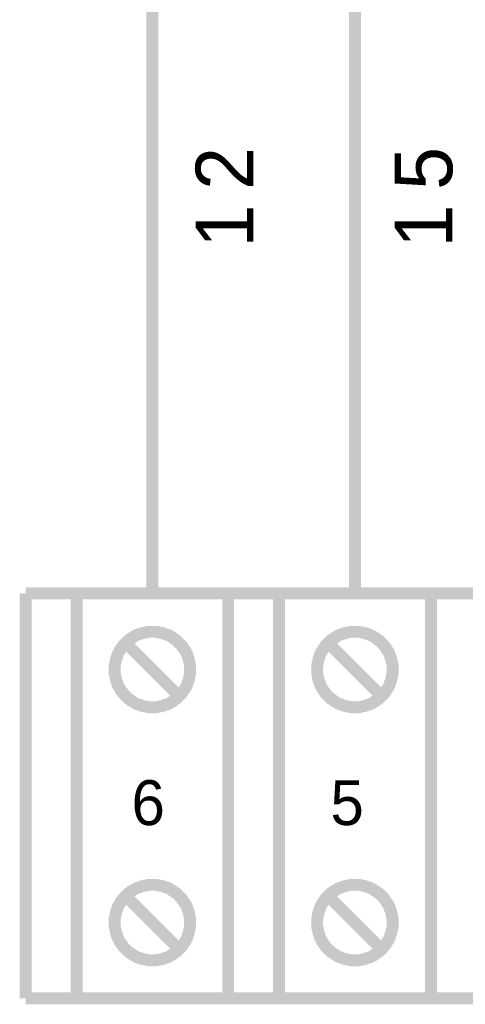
# Model space of a CAD drawing. Extents: x 0 to 17, y 0 to 11.
# Tile 3 of 29: x 4.369 to 4.809, y 5.494 to 6.467. Entities that reach past the tile are written whole.
import ezdxf

# ---------------------------------------------------------------- set-up
doc = ezdxf.new("R2010")
doc.units = 0
doc.layers.add('SHEET', color=255, linetype='CONTINUOUS')

msp = doc.modelspace()

# ---------------------------------------------------------------- linework, layer by layer
at = {"layer": 'SHEET', "const_width": 0.0118}
for points in [[(4.87015, 9.39966), (4.50028, 9.39966), (4.50028, 5.89999)], [(4.87015, 8.1997), (4.70027, 8.1997), (4.70027, 5.89999)], [(4.37514, 5.89999), (4.37514, 5.5)], [(5.62535, 5.89999), (4.37514, 5.89999)], [(4.46305, 5.82474), (4.46305, 5.82672), (4.46305, 5.8287), (4.46345, 5.83029), (4.46385, 5.83227), (4.46424, 5.83425), (4.46464, 5.83583), (4.46543, 5.83741), (4.46583, 5.83939), (4.46662, 5.84098), (4.46741, 5.84256), (4.4686, 5.84415), (4.46939, 5.84573), (4.47058, 5.84692), (4.47137, 5.8485), (4.47256, 5.84969), (4.47414, 5.85088), (4.47533, 5.85246), (4.47652, 5.85365), (4.4781, 5.85444), (4.47929, 5.85563), (4.48087, 5.85642), (4.48246, 5.85761), (4.48404, 5.8584), (4.48563, 5.85919), (4.48761, 5.85959), (4.48919, 5.86038), (4.49078, 5.86078), (4.49276, 5.86118), (4.49474, 5.86157), (4.49632, 5.86197), (4.4983, 5.86197), (4.50028, 5.86197)], [(4.50028, 5.86197), (4.4983, 5.86197), (4.49632, 5.86197), (4.49474, 5.86157), (4.49276, 5.86118), (4.49078, 5.86078), (4.48919, 5.86038), (4.48761, 5.85959), (4.48563, 5.85919), (4.48404, 5.8584), (4.48246, 5.85761), (4.48087, 5.85642), (4.47929, 5.85563), (4.4781, 5.85444), (4.47652, 5.85365), (4.47533, 5.85246), (4.47414, 5.85088), (4.47256, 5.84969), (4.47137, 5.8485), (4.47058, 5.84692), (4.46939, 5.84573), (4.4686, 5.84415), (4.46741, 5.84256), (4.46662, 5.84098), (4.46583, 5.83939), (4.46543, 5.83741), (4.46464, 5.83583), (4.46424, 5.83425), (4.46385, 5.83227), (4.46345, 5.83029), (4.46305, 5.8287), (4.46305, 5.82672), (4.46305, 5.82474)], [(4.50028, 5.86197), (4.50028, 5.86197)], [(4.50028, 5.86197), (4.50226, 5.86197), (4.50424, 5.86197), (4.50582, 5.86157), (4.5078, 5.86118), (4.50978, 5.86078), (4.51137, 5.86038), (4.51295, 5.85959), (4.51493, 5.85919), (4.51652, 5.8584), (4.5181, 5.85761), (4.51968, 5.85642), (4.52127, 5.85563), (4.52246, 5.85444), (4.52404, 5.85365), (4.52523, 5.85246), (4.52642, 5.85088), (4.528, 5.84969), (4.52919, 5.8485), (4.52998, 5.84692), (4.53117, 5.84573), (4.53196, 5.84415), (4.53315, 5.84256), (4.53394, 5.84098), (4.53473, 5.83939), (4.53513, 5.83741), (4.53592, 5.83583), (4.53632, 5.83425), (4.53671, 5.83227), (4.53711, 5.83029), (4.5375, 5.8287), (4.5375, 5.82672), (4.5375, 5.82474)], [(4.5375, 5.82474), (4.5375, 5.82672), (4.5375, 5.8287), (4.53711, 5.83029), (4.53671, 5.83227), (4.53632, 5.83425), (4.53592, 5.83583), (4.53513, 5.83741), (4.53473, 5.83939), (4.53394, 5.84098), (4.53315, 5.84256), (4.53196, 5.84415), (4.53117, 5.84573), (4.52998, 5.84692), (4.52919, 5.8485), (4.528, 5.84969), (4.52642, 5.85088), (4.52523, 5.85246), (4.52404, 5.85365), (4.52246, 5.85444), (4.52127, 5.85563), (4.51968, 5.85642), (4.5181, 5.85761), (4.51652, 5.8584), (4.51493, 5.85919), (4.51295, 5.85959), (4.51137, 5.86038), (4.50978, 5.86078), (4.5078, 5.86118), (4.50582, 5.86157), (4.50424, 5.86197), (4.50226, 5.86197), (4.50028, 5.86197)], [(4.66304, 5.82474), (4.66304, 5.82672), (4.66304, 5.8287), (4.66344, 5.83029), (4.66383, 5.83227), (4.66423, 5.83425), (4.66462, 5.83583), (4.66542, 5.83741), (4.66581, 5.83939), (4.6666, 5.84098), (4.6674, 5.84256), (4.66858, 5.84415), (4.66938, 5.84573), (4.67056, 5.84692), (4.67136, 5.8485), (4.67254, 5.84969), (4.67373, 5.85088), (4.67532, 5.85246), (4.6765, 5.85365), (4.67809, 5.85444), (4.67928, 5.85563), (4.68086, 5.85642), (4.68245, 5.85761), (4.68403, 5.8584), (4.68561, 5.85919), (4.68759, 5.85959), (4.68918, 5.86038), (4.69076, 5.86078), (4.69274, 5.86118), (4.69472, 5.86157), (4.69631, 5.86197), (4.69829, 5.86197), (4.70027, 5.86197)], [(4.70027, 5.86197), (4.69829, 5.86197), (4.69631, 5.86197), (4.69472, 5.86157), (4.69274, 5.86118), (4.69076, 5.86078), (4.68918, 5.86038), (4.68759, 5.85959), (4.68561, 5.85919), (4.68403, 5.8584), (4.68245, 5.85761), (4.68086, 5.85642), (4.67928, 5.85563), (4.67809, 5.85444), (4.6765, 5.85365), (4.67532, 5.85246), (4.67373, 5.85088), (4.67254, 5.84969), (4.67136, 5.8485), (4.67056, 5.84692), (4.66938, 5.84573), (4.66858, 5.84415), (4.6674, 5.84256), (4.6666, 5.84098), (4.66581, 5.83939), (4.66542, 5.83741), (4.66462, 5.83583), (4.66423, 5.83425), (4.66383, 5.83227), (4.66344, 5.83029), (4.66304, 5.8287), (4.66304, 5.82672), (4.66304, 5.82474)], [(4.70027, 5.86197), (4.70027, 5.86197)], [(4.70027, 5.86197), (4.70225, 5.86197), (4.70423, 5.86197), (4.70581, 5.86157), (4.70779, 5.86118), (4.70977, 5.86078), (4.71135, 5.86038), (4.71294, 5.85959), (4.71492, 5.85919), (4.7165, 5.8584), (4.71809, 5.85761), (4.71967, 5.85642), (4.72125, 5.85563), (4.72244, 5.85444), (4.72403, 5.85365), (4.72521, 5.85246), (4.7268, 5.85088), (4.72799, 5.84969), (4.72917, 5.8485), (4.72997, 5.84692), (4.73115, 5.84573), (4.73195, 5.84415), (4.73313, 5.84256), (4.73393, 5.84098), (4.73472, 5.83939), (4.73511, 5.83741), (4.73591, 5.83583), (4.7363, 5.83425), (4.7367, 5.83227), (4.73709, 5.83029), (4.73749, 5.8287), (4.73749, 5.82672), (4.73749, 5.82474)], [(4.73749, 5.82474), (4.73749, 5.82672), (4.73749, 5.8287), (4.73709, 5.83029), (4.7367, 5.83227), (4.7363, 5.83425), (4.73591, 5.83583), (4.73511, 5.83741), (4.73472, 5.83939), (4.73393, 5.84098), (4.73313, 5.84256), (4.73195, 5.84415), (4.73115, 5.84573), (4.72997, 5.84692), (4.72917, 5.8485), (4.72799, 5.84969), (4.7268, 5.85088), (4.72521, 5.85246), (4.72403, 5.85365), (4.72244, 5.85444), (4.72125, 5.85563), (4.71967, 5.85642), (4.71809, 5.85761), (4.7165, 5.8584), (4.71492, 5.85919), (4.71294, 5.85959), (4.71135, 5.86038), (4.70977, 5.86078), (4.70779, 5.86118), (4.70581, 5.86157), (4.70423, 5.86197), (4.70225, 5.86197), (4.70027, 5.86197)], [(4.52523, 5.79979), (4.47533, 5.84969)], [(4.72521, 5.79979), (4.67532, 5.84969)], [(4.50028, 5.78751), (4.4983, 5.78751), (4.49632, 5.78751), (4.49474, 5.78791), (4.49276, 5.78831), (4.49078, 5.7887), (4.48919, 5.7891), (4.48761, 5.78989), (4.48563, 5.79029), (4.48404, 5.79108), (4.48246, 5.79187), (4.48087, 5.79306), (4.47929, 5.79385), (4.4781, 5.79504), (4.47652, 5.79583), (4.47533, 5.79702), (4.47414, 5.7986), (4.47256, 5.79979), (4.47137, 5.80098), (4.47058, 5.80256), (4.46939, 5.80375), (4.4686, 5.80534), (4.46741, 5.80692), (4.46662, 5.8085), (4.46583, 5.81009), (4.46543, 5.81207), (4.46464, 5.81365), (4.46424, 5.81524), (4.46385, 5.81722), (4.46345, 5.8192), (4.46305, 5.82078), (4.46305, 5.82276), (4.46305, 5.82474)], [(4.46305, 5.82474), (4.46305, 5.82474)], [(4.46305, 5.82474), (4.46305, 5.82276), (4.46305, 5.82078), (4.46345, 5.8192), (4.46385, 5.81722), (4.46424, 5.81524), (4.46464, 5.81365), (4.46543, 5.81207), (4.46583, 5.81009), (4.46662, 5.8085), (4.46741, 5.80692), (4.4686, 5.80534), (4.46939, 5.80375), (4.47058, 5.80256), (4.47137, 5.80098), (4.47256, 5.79979), (4.47414, 5.7986), (4.47533, 5.79702), (4.47652, 5.79583), (4.4781, 5.79504), (4.47929, 5.79385), (4.48087, 5.79306), (4.48246, 5.79187), (4.48404, 5.79108), (4.48563, 5.79029), (4.48761, 5.78989), (4.48919, 5.7891), (4.49078, 5.7887), (4.49276, 5.78831), (4.49474, 5.78791), (4.49632, 5.78751), (4.4983, 5.78751), (4.50028, 5.78751)], [(4.5375, 5.82474), (4.5375, 5.82276), (4.5375, 5.82078), (4.53711, 5.8192), (4.53671, 5.81722), (4.53632, 5.81524), (4.53592, 5.81365), (4.53513, 5.81207), (4.53473, 5.81009), (4.53394, 5.8085), (4.53315, 5.80692), (4.53196, 5.80534), (4.53117, 5.80375), (4.52998, 5.80256), (4.52919, 5.80098), (4.528, 5.79979), (4.52642, 5.7986), (4.52523, 5.79702), (4.52404, 5.79583), (4.52246, 5.79504), (4.52127, 5.79385), (4.51968, 5.79306), (4.5181, 5.79187), (4.51652, 5.79108), (4.51493, 5.79029), (4.51295, 5.78989), (4.51137, 5.7891), (4.50978, 5.7887), (4.5078, 5.78831), (4.50582, 5.78791), (4.50424, 5.78751), (4.50226, 5.78751), (4.50028, 5.78751)], [(4.50028, 5.78751), (4.50226, 5.78751), (4.50424, 5.78751), (4.50582, 5.78791), (4.5078, 5.78831), (4.50978, 5.7887), (4.51137, 5.7891), (4.51295, 5.78989), (4.51493, 5.79029), (4.51652, 5.79108), (4.5181, 5.79187), (4.51968, 5.79306), (4.52127, 5.79385), (4.52246, 5.79504), (4.52404, 5.79583), (4.52523, 5.79702), (4.52642, 5.7986), (4.528, 5.79979), (4.52919, 5.80098), (4.52998, 5.80256), (4.53117, 5.80375), (4.53196, 5.80534), (4.53315, 5.80692), (4.53394, 5.8085), (4.53473, 5.81009), (4.53513, 5.81207), (4.53592, 5.81365), (4.53632, 5.81524), (4.53671, 5.81722), (4.53711, 5.8192), (4.5375, 5.82078), (4.5375, 5.82276), (4.5375, 5.82474)], [(4.5375, 5.82474), (4.5375, 5.82474), (4.5375, 5.82474), (4.5375, 5.82474), (4.5375, 5.82474), (4.5375, 5.82474), (4.5375, 5.82474), (4.5375, 5.82474), (4.5375, 5.82474), (4.5375, 5.82474), (4.5375, 5.82474), (4.5375, 5.82474), (4.5375, 5.82474), (4.5375, 5.82474), (4.5375, 5.82474), (4.5375, 5.82474), (4.5375, 5.82474), (4.5375, 5.82474), (4.5375, 5.82474), (4.5375, 5.82474), (4.5375, 5.82474), (4.5375, 5.82474), (4.5375, 5.82474), (4.5375, 5.82474), (4.5375, 5.82474), (4.5375, 5.82474), (4.5375, 5.82474), (4.5375, 5.82474), (4.5375, 5.82474), (4.5375, 5.82474), (4.5375, 5.82474), (4.5375, 5.82474), (4.5375, 5.82474)], [(4.70027, 5.78751), (4.69829, 5.78751), (4.69631, 5.78751), (4.69472, 5.78791), (4.69274, 5.78831), (4.69076, 5.7887), (4.68918, 5.7891), (4.68759, 5.78989), (4.68561, 5.79029), (4.68403, 5.79108), (4.68245, 5.79187), (4.68086, 5.79306), (4.67928, 5.79385), (4.67809, 5.79504), (4.6765, 5.79583), (4.67532, 5.79702), (4.67373, 5.7986), (4.67254, 5.79979), (4.67136, 5.80098), (4.67056, 5.80256), (4.66938, 5.80375), (4.66858, 5.80534), (4.6674, 5.80692), (4.6666, 5.8085), (4.66581, 5.81009), (4.66542, 5.81207), (4.66462, 5.81365), (4.66423, 5.81524), (4.66383, 5.81722), (4.66344, 5.8192), (4.66304, 5.82078), (4.66304, 5.82276), (4.66304, 5.82474)], [(4.66304, 5.82474), (4.66304, 5.82474)], [(4.66304, 5.82474), (4.66304, 5.82276), (4.66304, 5.82078), (4.66344, 5.8192), (4.66383, 5.81722), (4.66423, 5.81524), (4.66462, 5.81365), (4.66542, 5.81207), (4.66581, 5.81009), (4.6666, 5.8085), (4.6674, 5.80692), (4.66858, 5.80534), (4.66938, 5.80375), (4.67056, 5.80256), (4.67136, 5.80098), (4.67254, 5.79979), (4.67373, 5.7986), (4.67532, 5.79702), (4.6765, 5.79583), (4.67809, 5.79504), (4.67928, 5.79385), (4.68086, 5.79306), (4.68245, 5.79187), (4.68403, 5.79108), (4.68561, 5.79029), (4.68759, 5.78989), (4.68918, 5.7891), (4.69076, 5.7887), (4.69274, 5.78831), (4.69472, 5.78791), (4.69631, 5.78751), (4.69829, 5.78751), (4.70027, 5.78751)], [(4.73749, 5.82474), (4.73749, 5.82276), (4.73749, 5.82078), (4.73709, 5.8192), (4.7367, 5.81722), (4.7363, 5.81524), (4.73591, 5.81365), (4.73511, 5.81207), (4.73472, 5.81009), (4.73393, 5.8085), (4.73313, 5.80692), (4.73195, 5.80534), (4.73115, 5.80375), (4.72997, 5.80256), (4.72917, 5.80098), (4.72799, 5.79979), (4.7268, 5.7986), (4.72521, 5.79702), (4.72403, 5.79583), (4.72244, 5.79504), (4.72125, 5.79385), (4.71967, 5.79306), (4.71809, 5.79187), (4.7165, 5.79108), (4.71492, 5.79029), (4.71294, 5.78989), (4.71135, 5.7891), (4.70977, 5.7887), (4.70779, 5.78831), (4.70581, 5.78791), (4.70423, 5.78751), (4.70225, 5.78751), (4.70027, 5.78751)], [(4.70027, 5.78751), (4.70225, 5.78751), (4.70423, 5.78751), (4.70581, 5.78791), (4.70779, 5.78831), (4.70977, 5.7887), (4.71135, 5.7891), (4.71294, 5.78989), (4.71492, 5.79029), (4.7165, 5.79108), (4.71809, 5.79187), (4.71967, 5.79306), (4.72125, 5.79385), (4.72244, 5.79504), (4.72403, 5.79583), (4.72521, 5.79702), (4.7268, 5.7986), (4.72799, 5.79979), (4.72917, 5.80098), (4.72997, 5.80256), (4.73115, 5.80375), (4.73195, 5.80534), (4.73313, 5.80692), (4.73393, 5.8085), (4.73472, 5.81009), (4.73511, 5.81207), (4.73591, 5.81365), (4.7363, 5.81524), (4.7367, 5.81722), (4.73709, 5.8192), (4.73749, 5.82078), (4.73749, 5.82276), (4.73749, 5.82474)], [(4.73749, 5.82474), (4.73749, 5.82474), (4.73749, 5.82474), (4.73749, 5.82474), (4.73749, 5.82474), (4.73749, 5.82474), (4.73749, 5.82474), (4.73749, 5.82474), (4.73749, 5.82474), (4.73749, 5.82474), (4.73749, 5.82474), (4.73749, 5.82474), (4.73749, 5.82474), (4.73749, 5.82474), (4.73749, 5.82474), (4.73749, 5.82474), (4.73749, 5.82474), (4.73749, 5.82474), (4.73749, 5.82474), (4.73749, 5.82474), (4.73749, 5.82474), (4.73749, 5.82474), (4.73749, 5.82474), (4.73749, 5.82474), (4.73749, 5.82474), (4.73749, 5.82474), (4.73749, 5.82474), (4.73749, 5.82474), (4.73749, 5.82474), (4.73749, 5.82474), (4.73749, 5.82474), (4.73749, 5.82474), (4.73749, 5.82474)], [(4.50028, 5.78751), (4.50028, 5.78751)], [(4.70027, 5.78751), (4.70027, 5.78751)], [(4.46305, 5.57485), (4.46305, 5.57683), (4.46305, 5.57881), (4.46345, 5.58039), (4.46385, 5.58237), (4.46424, 5.58435), (4.46464, 5.58594), (4.46543, 5.58752), (4.46583, 5.5895), (4.46662, 5.59109), (4.46741, 5.59267), (4.4686, 5.59425), (4.46939, 5.59584), (4.47058, 5.59703), (4.47137, 5.59861), (4.47256, 5.5998), (4.47414, 5.60138), (4.47533, 5.60257), (4.47652, 5.60376), (4.4781, 5.60455), (4.47929, 5.60574), (4.48087, 5.60653), (4.48246, 5.60772), (4.48404, 5.60851), (4.48563, 5.6093), (4.48761, 5.6097), (4.48919, 5.61049), (4.49078, 5.61089), (4.49276, 5.61128), (4.49474, 5.61168), (4.49632, 5.61208), (4.4983, 5.61208), (4.50028, 5.61208)], [(4.50028, 5.61208), (4.4983, 5.61208), (4.49632, 5.61208), (4.49474, 5.61168), (4.49276, 5.61128), (4.49078, 5.61089), (4.48919, 5.61049), (4.48761, 5.6097), (4.48563, 5.6093), (4.48404, 5.60851), (4.48246, 5.60772), (4.48087, 5.60653), (4.47929, 5.60574), (4.4781, 5.60455), (4.47652, 5.60376), (4.47533, 5.60257), (4.47414, 5.60138), (4.47256, 5.5998), (4.47137, 5.59861), (4.47058, 5.59703), (4.46939, 5.59584), (4.4686, 5.59425), (4.46741, 5.59267), (4.46662, 5.59109), (4.46583, 5.5895), (4.46543, 5.58752), (4.46464, 5.58594), (4.46424, 5.58435), (4.46385, 5.58237), (4.46345, 5.58039), (4.46305, 5.57881), (4.46305, 5.57683), (4.46305, 5.57485)], [(4.50028, 5.61208), (4.50028, 5.61208)], [(4.50028, 5.61208), (4.50226, 5.61208), (4.50424, 5.61208), (4.50582, 5.61168), (4.5078, 5.61128), (4.50978, 5.61089), (4.51137, 5.61049), (4.51295, 5.6097), (4.51493, 5.6093), (4.51652, 5.60851), (4.5181, 5.60772), (4.51968, 5.60653), (4.52127, 5.60574), (4.52246, 5.60455), (4.52404, 5.60376), (4.52523, 5.60257), (4.52642, 5.60138), (4.528, 5.5998), (4.52919, 5.59861), (4.52998, 5.59703), (4.53117, 5.59584), (4.53196, 5.59425), (4.53315, 5.59267), (4.53394, 5.59109), (4.53473, 5.5895), (4.53513, 5.58752), (4.53592, 5.58594), (4.53632, 5.58435), (4.53671, 5.58237), (4.53711, 5.58039), (4.5375, 5.57881), (4.5375, 5.57683), (4.5375, 5.57485)], [(4.5375, 5.57485), (4.5375, 5.57683), (4.5375, 5.57881), (4.53711, 5.58039), (4.53671, 5.58237), (4.53632, 5.58435), (4.53592, 5.58594), (4.53513, 5.58752), (4.53473, 5.5895), (4.53394, 5.59109), (4.53315, 5.59267), (4.53196, 5.59425), (4.53117, 5.59584), (4.52998, 5.59703), (4.52919, 5.59861), (4.528, 5.5998), (4.52642, 5.60138), (4.52523, 5.60257), (4.52404, 5.60376), (4.52246, 5.60455), (4.52127, 5.60574), (4.51968, 5.60653), (4.5181, 5.60772), (4.51652, 5.60851), (4.51493, 5.6093), (4.51295, 5.6097), (4.51137, 5.61049), (4.50978, 5.61089), (4.5078, 5.61128), (4.50582, 5.61168), (4.50424, 5.61208), (4.50226, 5.61208), (4.50028, 5.61208)], [(4.66304, 5.57485), (4.66304, 5.57683), (4.66304, 5.57881), (4.66344, 5.58039), (4.66383, 5.58237), (4.66423, 5.58435), (4.66462, 5.58594), (4.66542, 5.58752), (4.66581, 5.5895), (4.6666, 5.59109), (4.6674, 5.59267), (4.66858, 5.59425), (4.66938, 5.59584), (4.67056, 5.59703), (4.67136, 5.59861), (4.67254, 5.5998), (4.67373, 5.60138), (4.67532, 5.60257), (4.6765, 5.60376), (4.67809, 5.60455), (4.67928, 5.60574), (4.68086, 5.60653), (4.68245, 5.60772), (4.68403, 5.60851), (4.68561, 5.6093), (4.68759, 5.6097), (4.68918, 5.61049), (4.69076, 5.61089), (4.69274, 5.61128), (4.69472, 5.61168), (4.69631, 5.61208), (4.69829, 5.61208), (4.70027, 5.61208)], [(4.70027, 5.61208), (4.69829, 5.61208), (4.69631, 5.61208), (4.69472, 5.61168), (4.69274, 5.61128), (4.69076, 5.61089), (4.68918, 5.61049), (4.68759, 5.6097), (4.68561, 5.6093), (4.68403, 5.60851), (4.68245, 5.60772), (4.68086, 5.60653), (4.67928, 5.60574), (4.67809, 5.60455), (4.6765, 5.60376), (4.67532, 5.60257), (4.67373, 5.60138), (4.67254, 5.5998), (4.67136, 5.59861), (4.67056, 5.59703), (4.66938, 5.59584), (4.66858, 5.59425), (4.6674, 5.59267), (4.6666, 5.59109), (4.66581, 5.5895), (4.66542, 5.58752), (4.66462, 5.58594), (4.66423, 5.58435), (4.66383, 5.58237), (4.66344, 5.58039), (4.66304, 5.57881), (4.66304, 5.57683), (4.66304, 5.57485)], [(4.70027, 5.61208), (4.70027, 5.61208)], [(4.70027, 5.61208), (4.70225, 5.61208), (4.70423, 5.61208), (4.70581, 5.61168), (4.70779, 5.61128), (4.70977, 5.61089), (4.71135, 5.61049), (4.71294, 5.6097), (4.71492, 5.6093), (4.7165, 5.60851), (4.71809, 5.60772), (4.71967, 5.60653), (4.72125, 5.60574), (4.72244, 5.60455), (4.72403, 5.60376), (4.72521, 5.60257), (4.7268, 5.60138), (4.72799, 5.5998), (4.72917, 5.59861), (4.72997, 5.59703), (4.73115, 5.59584), (4.73195, 5.59425), (4.73313, 5.59267), (4.73393, 5.59109), (4.73472, 5.5895), (4.73511, 5.58752), (4.73591, 5.58594), (4.7363, 5.58435), (4.7367, 5.58237), (4.73709, 5.58039), (4.73749, 5.57881), (4.73749, 5.57683), (4.73749, 5.57485)], [(4.73749, 5.57485), (4.73749, 5.57683), (4.73749, 5.57881), (4.73709, 5.58039), (4.7367, 5.58237), (4.7363, 5.58435), (4.73591, 5.58594), (4.73511, 5.58752), (4.73472, 5.5895), (4.73393, 5.59109), (4.73313, 5.59267), (4.73195, 5.59425), (4.73115, 5.59584), (4.72997, 5.59703), (4.72917, 5.59861), (4.72799, 5.5998), (4.7268, 5.60138), (4.72521, 5.60257), (4.72403, 5.60376), (4.72244, 5.60455), (4.72125, 5.60574), (4.71967, 5.60653), (4.71809, 5.60772), (4.7165, 5.60851), (4.71492, 5.6093), (4.71294, 5.6097), (4.71135, 5.61049), (4.70977, 5.61089), (4.70779, 5.61128), (4.70581, 5.61168), (4.70423, 5.61208), (4.70225, 5.61208), (4.70027, 5.61208)], [(4.52523, 5.5499), (4.47533, 5.5998)], [(4.72521, 5.5499), (4.67532, 5.5998)], [(4.50028, 5.53762), (4.4983, 5.53762), (4.49632, 5.53762), (4.49474, 5.53802), (4.49276, 5.53841), (4.49078, 5.53881), (4.48919, 5.53921), (4.48761, 5.54), (4.48563, 5.54039), (4.48404, 5.54119), (4.48246, 5.54198), (4.48087, 5.54317), (4.47929, 5.54396), (4.4781, 5.54515), (4.47652, 5.54594), (4.47533, 5.54713), (4.47414, 5.54832), (4.47256, 5.5499), (4.47137, 5.55109), (4.47058, 5.55267), (4.46939, 5.55386), (4.4686, 5.55544), (4.46741, 5.55703), (4.46662, 5.55861), (4.46583, 5.5602), (4.46543, 5.56218), (4.46464, 5.56376), (4.46424, 5.56534), (4.46385, 5.56732), (4.46345, 5.5693), (4.46305, 5.57089), (4.46305, 5.57287), (4.46305, 5.57485)], [(4.46305, 5.57485), (4.46305, 5.57485)], [(4.46305, 5.57485), (4.46305, 5.57287), (4.46305, 5.57089), (4.46345, 5.5693), (4.46385, 5.56732), (4.46424, 5.56534), (4.46464, 5.56376), (4.46543, 5.56218), (4.46583, 5.5602), (4.46662, 5.55861), (4.46741, 5.55703), (4.4686, 5.55544), (4.46939, 5.55386), (4.47058, 5.55267), (4.47137, 5.55109), (4.47256, 5.5499), (4.47414, 5.54832), (4.47533, 5.54713), (4.47652, 5.54594), (4.4781, 5.54515), (4.47929, 5.54396), (4.48087, 5.54317), (4.48246, 5.54198), (4.48404, 5.54119), (4.48563, 5.54039), (4.48761, 5.54), (4.48919, 5.53921), (4.49078, 5.53881), (4.49276, 5.53841), (4.49474, 5.53802), (4.49632, 5.53762), (4.4983, 5.53762), (4.50028, 5.53762)], [(4.5375, 5.57485), (4.5375, 5.57287), (4.5375, 5.57089), (4.53711, 5.5693), (4.53671, 5.56732), (4.53632, 5.56534), (4.53592, 5.56376), (4.53513, 5.56218), (4.53473, 5.5602), (4.53394, 5.55861), (4.53315, 5.55703), (4.53196, 5.55544), (4.53117, 5.55386), (4.52998, 5.55267), (4.52919, 5.55109), (4.528, 5.5499), (4.52642, 5.54832), (4.52523, 5.54713), (4.52404, 5.54594), (4.52246, 5.54515), (4.52127, 5.54396), (4.51968, 5.54317), (4.5181, 5.54198), (4.51652, 5.54119), (4.51493, 5.54039), (4.51295, 5.54), (4.51137, 5.53921), (4.50978, 5.53881), (4.5078, 5.53841), (4.50582, 5.53802), (4.50424, 5.53762), (4.50226, 5.53762), (4.50028, 5.53762)], [(4.50028, 5.53762), (4.50226, 5.53762), (4.50424, 5.53762), (4.50582, 5.53802), (4.5078, 5.53841), (4.50978, 5.53881), (4.51137, 5.53921), (4.51295, 5.54), (4.51493, 5.54039), (4.51652, 5.54119), (4.5181, 5.54198), (4.51968, 5.54317), (4.52127, 5.54396), (4.52246, 5.54515), (4.52404, 5.54594), (4.52523, 5.54713), (4.52642, 5.54832), (4.528, 5.5499), (4.52919, 5.55109), (4.52998, 5.55267), (4.53117, 5.55386), (4.53196, 5.55544), (4.53315, 5.55703), (4.53394, 5.55861), (4.53473, 5.5602), (4.53513, 5.56218), (4.53592, 5.56376), (4.53632, 5.56534), (4.53671, 5.56732), (4.53711, 5.5693), (4.5375, 5.57089), (4.5375, 5.57287), (4.5375, 5.57485)], [(4.5375, 5.57485), (4.5375, 5.57485), (4.5375, 5.57485), (4.5375, 5.57485), (4.5375, 5.57485), (4.5375, 5.57485), (4.5375, 5.57485), (4.5375, 5.57485), (4.5375, 5.57485), (4.5375, 5.57485), (4.5375, 5.57485), (4.5375, 5.57485), (4.5375, 5.57485), (4.5375, 5.57485), (4.5375, 5.57485), (4.5375, 5.57485), (4.5375, 5.57485), (4.5375, 5.57485), (4.5375, 5.57485), (4.5375, 5.57485), (4.5375, 5.57485), (4.5375, 5.57485), (4.5375, 5.57485), (4.5375, 5.57485), (4.5375, 5.57485), (4.5375, 5.57485), (4.5375, 5.57485), (4.5375, 5.57485), (4.5375, 5.57485), (4.5375, 5.57485), (4.5375, 5.57485), (4.5375, 5.57485), (4.5375, 5.57485)], [(4.70027, 5.53762), (4.69829, 5.53762), (4.69631, 5.53762), (4.69472, 5.53802), (4.69274, 5.53841), (4.69076, 5.53881), (4.68918, 5.53921), (4.68759, 5.54), (4.68561, 5.54039), (4.68403, 5.54119), (4.68245, 5.54198), (4.68086, 5.54317), (4.67928, 5.54396), (4.67809, 5.54515), (4.6765, 5.54594), (4.67532, 5.54713), (4.67373, 5.54832), (4.67254, 5.5499), (4.67136, 5.55109), (4.67056, 5.55267), (4.66938, 5.55386), (4.66858, 5.55544), (4.6674, 5.55703), (4.6666, 5.55861), (4.66581, 5.5602), (4.66542, 5.56218), (4.66462, 5.56376), (4.66423, 5.56534), (4.66383, 5.56732), (4.66344, 5.5693), (4.66304, 5.57089), (4.66304, 5.57287), (4.66304, 5.57485)], [(4.66304, 5.57485), (4.66304, 5.57485)], [(4.66304, 5.57485), (4.66304, 5.57287), (4.66304, 5.57089), (4.66344, 5.5693), (4.66383, 5.56732), (4.66423, 5.56534), (4.66462, 5.56376), (4.66542, 5.56218), (4.66581, 5.5602), (4.6666, 5.55861), (4.6674, 5.55703), (4.66858, 5.55544), (4.66938, 5.55386), (4.67056, 5.55267), (4.67136, 5.55109), (4.67254, 5.5499), (4.67373, 5.54832), (4.67532, 5.54713), (4.6765, 5.54594), (4.67809, 5.54515), (4.67928, 5.54396), (4.68086, 5.54317), (4.68245, 5.54198), (4.68403, 5.54119), (4.68561, 5.54039), (4.68759, 5.54), (4.68918, 5.53921), (4.69076, 5.53881), (4.69274, 5.53841), (4.69472, 5.53802), (4.69631, 5.53762), (4.69829, 5.53762), (4.70027, 5.53762)], [(4.73749, 5.57485), (4.73749, 5.57287), (4.73749, 5.57089), (4.73709, 5.5693), (4.7367, 5.56732), (4.7363, 5.56534), (4.73591, 5.56376), (4.73511, 5.56218), (4.73472, 5.5602), (4.73393, 5.55861), (4.73313, 5.55703), (4.73195, 5.55544), (4.73115, 5.55386), (4.72997, 5.55267), (4.72917, 5.55109), (4.72799, 5.5499), (4.7268, 5.54832), (4.72521, 5.54713), (4.72403, 5.54594), (4.72244, 5.54515), (4.72125, 5.54396), (4.71967, 5.54317), (4.71809, 5.54198), (4.7165, 5.54119), (4.71492, 5.54039), (4.71294, 5.54), (4.71135, 5.53921), (4.70977, 5.53881), (4.70779, 5.53841), (4.70581, 5.53802), (4.70423, 5.53762), (4.70225, 5.53762), (4.70027, 5.53762)], [(4.70027, 5.53762), (4.70225, 5.53762), (4.70423, 5.53762), (4.70581, 5.53802), (4.70779, 5.53841), (4.70977, 5.53881), (4.71135, 5.53921), (4.71294, 5.54), (4.71492, 5.54039), (4.7165, 5.54119), (4.71809, 5.54198), (4.71967, 5.54317), (4.72125, 5.54396), (4.72244, 5.54515), (4.72403, 5.54594), (4.72521, 5.54713), (4.7268, 5.54832), (4.72799, 5.5499), (4.72917, 5.55109), (4.72997, 5.55267), (4.73115, 5.55386), (4.73195, 5.55544), (4.73313, 5.55703), (4.73393, 5.55861), (4.73472, 5.5602), (4.73511, 5.56218), (4.73591, 5.56376), (4.7363, 5.56534), (4.7367, 5.56732), (4.73709, 5.5693), (4.73749, 5.57089), (4.73749, 5.57287), (4.73749, 5.57485)], [(4.73749, 5.57485), (4.73749, 5.57485), (4.73749, 5.57485), (4.73749, 5.57485), (4.73749, 5.57485), (4.73749, 5.57485), (4.73749, 5.57485), (4.73749, 5.57485), (4.73749, 5.57485), (4.73749, 5.57485), (4.73749, 5.57485), (4.73749, 5.57485), (4.73749, 5.57485), (4.73749, 5.57485), (4.73749, 5.57485), (4.73749, 5.57485), (4.73749, 5.57485), (4.73749, 5.57485), (4.73749, 5.57485), (4.73749, 5.57485), (4.73749, 5.57485), (4.73749, 5.57485), (4.73749, 5.57485), (4.73749, 5.57485), (4.73749, 5.57485), (4.73749, 5.57485), (4.73749, 5.57485), (4.73749, 5.57485), (4.73749, 5.57485), (4.73749, 5.57485), (4.73749, 5.57485), (4.73749, 5.57485), (4.73749, 5.57485)], [(4.50028, 5.53762), (4.50028, 5.53762)], [(4.70027, 5.53762), (4.70027, 5.53762)], [(4.37514, 5.5), (5.62535, 5.5)]]:
    msp.add_lwpolyline(points, dxfattribs=at)
for points in [[(4.42543, 5.89999), (4.57513, 5.89999), (4.57513, 5.5), (4.42543, 5.5), (4.42543, 5.89999)], [(4.62542, 5.89999), (4.77551, 5.89999), (4.77551, 5.5), (4.62542, 5.5), (4.62542, 5.89999)]]:
    msp.add_lwpolyline(points, close=True, dxfattribs=at)

# ---------------------------------------------------------------- texts
at = {"layer": 'SHEET'}
for s, p in [('2', (4.60007, 6.29839)), ('5', (4.7965, 6.29839)), ('1', (4.60007, 6.24136)), ('1', (4.7965, 6.24136))]:
    msp.add_text(s, height=0.05703, rotation=90, dxfattribs=at).set_placement(p)
for s, p in [('6', (4.47969, 5.67108)), ('5', (4.67611, 5.67108))]:
    msp.add_text(s, height=0.04435, dxfattribs=at).set_placement(p)

doc.saveas('drawing.dxf')
